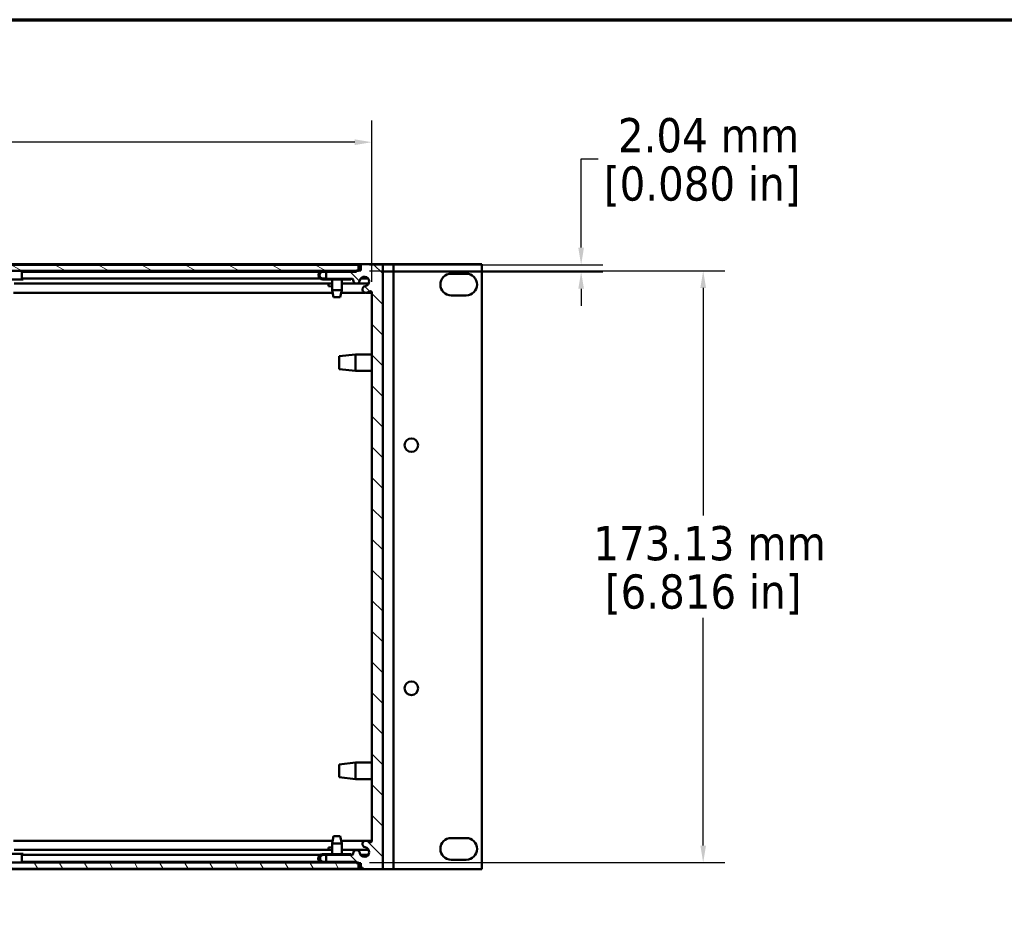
# Model space of a CAD drawing. Header units: millimetres. Extents: x 25 to 1702, y 51 to 1067.
# Tile 8 of 18: x 527 to 815, y 806 to 1067. Entities that reach past the tile are written whole.
import ezdxf

# ---------------------------------------------------------------- set-up
doc = ezdxf.new("R2010")
doc.units = ezdxf.units.MM
doc.header["$LTSCALE"] = 2
for name, color, linetype, lineweight in [('Border (ANSI)', 7, 'Continuous', 70), ('Dimension (ANSI)', 7, 'Continuous', 25), ('Hatch (ANSI)', 7, 'Continuous', 18), ('Visible (ANSI)', 7, 'Continuous', 50)]:
    doc.layers.add(name, color=color, linetype=linetype, lineweight=lineweight)
doc.styles.add('Note Text (ANSI)', font='tahoma.ttf')
doc.dimstyles.new('Default - mm (ANSI)', dxfattribs={"dimscale": 2, "dimtxt": 5, "dimasz": 2.5, "dimexe": 3.175, "dimexo": 1.6002, "dimgap": 0.8, "dimtad": 0, "dimtih": 1, "dimtoh": 1, "dimrnd": 1e-08, "dimzin": 0, "dimdsep": 46, "dimtxsty": 'Note Text (ANSI)', "dimcen": 0.09, "dimdle": 10, "dimclrd": 256, "dimclre": 256, "dimclrt": 256, "dimadec": 1, "dimazin": 0, "dimtfac": 0.6096, "dimtofl": 0, "dimtmove": 0, "dimatfit": 3, "dimldrblk": 'Filled-1', "dimfxl": 1, "dimtolj": 1, "dimtzin": 0, "dimlwd": -1, "dimlwe": -1, "dimarcsym": 0})

# ---------------------------------------------------------------- blocks, each defined once
blk = doc.blocks.new('Borders Default Border')
at = {"layer": 'Border (ANSI)', "flags": 128}
blk.add_lwpolyline([(12.7, 25.4), (12.7, 533.4), (850.9, 533.4), (850.9, 25.4), (12.7, 25.4)], dxfattribs=at)
blk = doc.blocks.new('*D19')
at = {"layer": 'Defpoints', "color": 0, "transparency": 16777216}
for p in [(629.76, 1030.95), (214.46, 986.95), (629.76, 986.95)]:
    blk.add_point(p, dxfattribs=at)
at = {"layer": 'Dimension (ANSI)', "transparency": 16777216}
for p, q in [((214.46, 990.15), (214.46, 1037.3)), ((629.76, 990.15), (629.76, 1037.3)), ((219.46, 1030.95), (384.24, 1030.95)), ((624.76, 1030.95), (459.98, 1030.95))]:
    blk.add_line(p, q, dxfattribs=at)
for points in [[(219.46, 1031.79), (219.46, 1030.12), (214.46, 1030.95)], [(624.76, 1031.79), (624.76, 1030.12), (629.76, 1030.95)]]:
    blk.add_solid(points, dxfattribs=at)
at = {"layer": 'Dimension (ANSI)', "transparency": 16777216, "char_height": 10, "attachment_point": 5, "style": 'Note Text (ANSI)'}
for s, insert in [('\\A1; 415.30 mm', (422.11, 1037.76)), ('\\A1;[16.350 in]', (422.11, 1022.81))]:
    blk.add_mtext(s, dxfattribs=dict(at, insert=insert))
blk = doc.blocks.new('Filled-1')
at = {"color": 0}
for p, q in [((0, 0), (-1, 0.333)), ((-1, 0.333), (-1, -0.333)), ((-1, 0), (0, 0)), ((-1, -0.333), (0, 0))]:
    blk.add_line(p, q, dxfattribs=at)
at = {"color": 0, "flags": 128}
blk.add_lwpolyline([(-1, -0.333), (0, 0), (-1, 0.333), (-1, -0.333)], dxfattribs=at)
at = {"color": 0}
blk.add_solid([(-1, -0.333), (0, 0), (-1, 0.333), (-1, -0.333)], dxfattribs=at)
blk = doc.blocks.new('*D20')
at = {"layer": 'Defpoints', "color": 0, "transparency": 16777216}
for p in [(625.84, 995.11), (629.76, 993.07), (690.97, 993.07)]:
    blk.add_point(p, dxfattribs=at)
at = {"layer": 'Dimension (ANSI)', "transparency": 16777216}
for p, q in [((690.97, 1000.11), (690.97, 1026.11)), ((690.97, 1026.11), (695.97, 1026.11)), ((629.04, 995.11), (697.32, 995.11)), ((632.96, 993.07), (697.32, 993.07)), ((690.97, 988.07), (690.97, 983.07))]:
    blk.add_line(p, q, dxfattribs=at)
for points in [[(690.14, 1000.11), (691.8, 1000.11), (690.97, 995.11)], [(690.14, 988.07), (691.8, 988.07), (690.97, 993.07)]]:
    blk.add_solid(points, dxfattribs=at)
at = {"layer": 'Dimension (ANSI)', "transparency": 16777216, "char_height": 10, "attachment_point": 5, "style": 'Note Text (ANSI)'}
for s, insert in [('\\A1; 2.04 mm', (726.37, 1032.92)), ('\\A1;[0.080 in]', (726.37, 1017.97))]:
    blk.add_mtext(s, dxfattribs=dict(at, insert=insert))
blk = doc.blocks.new('*D22')
at = {"layer": 'Defpoints', "color": 0, "transparency": 16777216}
for p in [(625.84, 993.31), (625.84, 820.18), (726.66, 820.18)]:
    blk.add_point(p, dxfattribs=at)
at = {"layer": 'Dimension (ANSI)', "transparency": 16777216}
for p, q in [((629.04, 993.31), (733.01, 993.31)), ((726.66, 988.31), (726.66, 921.69)), ((726.66, 825.18), (726.66, 891.79)), ((629.04, 820.18), (733.01, 820.18))]:
    blk.add_line(p, q, dxfattribs=at)
for points in [[(725.83, 988.31), (727.49, 988.31), (726.66, 993.31)], [(725.83, 825.18), (727.49, 825.18), (726.66, 820.18)]]:
    blk.add_solid(points, dxfattribs=at)
at = {"layer": 'Dimension (ANSI)', "transparency": 16777216, "char_height": 10, "attachment_point": 5, "style": 'Note Text (ANSI)'}
for s, insert in [('\\A1; 173.13 mm', (726.66, 913.55)), ('\\A1;[6.816 in]', (726.66, 898.6))]:
    blk.add_mtext(s, dxfattribs=dict(at, insert=insert))

msp = doc.modelspace()

# ---------------------------------------------------------------- hatches: boundary and pattern name
at = {"layer": 'Hatch (ANSI)'}
h = msp.add_hatch(dxfattribs=at)
h.set_pattern_fill('ANSI31', color=256, scale=50.8, angle=105, style=0)
h.set_pattern_definition([(150, (0, 0), (-3.175, -5.49926), [])])
h.paths.add_polyline_path([(218.3872, 995.1082), (218.3872, 993.4331), (218.3872, 993.3082), (218.9072, 993.3082), (625.3172, 993.3082), (625.8372, 993.3082), (625.8372, 993.4331), (625.8372, 995.1082)])
h = msp.add_hatch(dxfattribs=at)
h.set_pattern_fill('ANSI31', color=256, scale=50.8, angle=90, style=0)
h.set_pattern_definition([(135, (0, 0), (-4.490128, -4.490128), [])])
edge = h.paths.add_edge_path()
edge.add_line((626.5872, 820.0531), (626.5872, 818.2241))
edge.add_line((626.5872, 818.2241), (632.9372, 818.2241))
edge.add_line((632.9372, 818.2241), (632.9372, 995.2621))
edge.add_line((632.9372, 995.2621), (626.5872, 995.2621))
edge.add_line((626.5872, 995.2621), (626.5872, 993.4331))
edge.add_line((626.5872, 993.4331), (625.8372, 993.4331))
edge.add_line((625.8372, 993.4331), (625.3172, 993.4331))
edge.add_line((625.3172, 993.4331), (625.3172, 993.3082))
edge.add_line((625.3172, 993.3082), (625.3172, 993.0521))
edge.add_line((625.3172, 993.0521), (616.4272, 993.0521))
edge.add_line((616.4272, 993.0521), (616.4272, 991.0201))
edge.add_line((616.4272, 991.0201), (623.9259, 991.0201))
edge.add_ellipse((623.9259, 990.6391), major_axis=(0, 0.381), ratio=1, start_angle=267.543268, end_angle=360, ccw=False)
edge.add_ellipse((625.2709, 990.5814), major_axis=(-0.9643, 0.0414), ratio=1, start_angle=0, end_angle=173.339678)
edge.add_ellipse((627.6032, 990.2071), major_axis=(-1.3794, 0.2214), ratio=1, start_angle=108.234109, end_angle=360, ccw=False)
edge.add_ellipse((627.9775, 987.8748), major_axis=(-0.1529, 0.953), ratio=1, start_angle=0, end_angle=180)
edge.add_ellipse((627.6032, 990.2071), major_axis=(0.5272, -3.2854), ratio=1, start_angle=0, end_angle=19.532567)
edge.add_ellipse((629.3812, 986.9528), major_axis=(-0.1827, 0.3344), ratio=1, start_angle=241.350379, end_angle=360, ccw=False)
edge.add_line((629.7622, 986.9528), (629.7622, 826.5335))
edge.add_ellipse((629.3812, 826.5335), major_axis=(0.381, 0), ratio=1, start_angle=241.350379, end_angle=360, ccw=False)
edge.add_ellipse((627.6032, 823.2791), major_axis=(1.5953, 2.92), ratio=1, start_angle=0, end_angle=19.532567)
edge.add_ellipse((627.9775, 825.6115), major_axis=(0.1529, 0.953), ratio=1, start_angle=0, end_angle=180)
edge.add_ellipse((627.6032, 823.2791), major_axis=(0.2214, 1.3794), ratio=1, start_angle=108.234109, end_angle=360, ccw=False)
edge.add_ellipse((625.2709, 822.9048), major_axis=(0.953, 0.1529), ratio=1, start_angle=0, end_angle=173.339678)
edge.add_ellipse((623.9259, 822.8471), major_axis=(0.3806, 0.0163), ratio=1, start_angle=267.543268, end_angle=360, ccw=False)
edge.add_line((623.9259, 822.4661), (616.4272, 822.4661))
edge.add_line((616.4272, 822.4661), (616.4272, 820.4341))
edge.add_line((616.4272, 820.4341), (625.3172, 820.4341))
edge.add_line((625.3172, 820.4341), (625.3172, 820.178))
edge.add_line((625.3172, 820.178), (625.3172, 820.0531))
edge.add_line((625.3172, 820.0531), (625.8372, 820.0531))
edge.add_line((625.8372, 820.0531), (626.5872, 820.0531))
h = msp.add_hatch(dxfattribs=at)
h.set_pattern_fill('ANSI31', color=256, scale=50.8, angle=75, style=0)
h.set_pattern_definition([(120, (0, 0), (-5.49926, -3.175), [])])
h.paths.add_polyline_path([(625.8372, 818.378), (625.8372, 820.0531), (625.8372, 820.178), (625.3172, 820.178), (218.9072, 820.178), (218.3872, 820.178), (218.3872, 820.0531), (218.3872, 818.378)])

# ---------------------------------------------------------------- linework, layer by layer
at = {"layer": 'Visible (ANSI)'}
for p, q in [((214.4622, 995.2751), (629.7622, 995.2751)), ((625.8372, 995.1082), (218.3872, 995.1082)), ((626.5872, 993.4331), (625.3172, 993.4331)), ((625.3172, 993.4331), (625.3172, 993.0521)), ((625.8372, 993.3082), (625.8372, 995.1082)), ((625.8372, 995.1082), (626.5872, 995.1082)), ((632.9372, 995.2621), (626.5872, 995.2621)), ((626.5872, 995.2621), (626.5872, 993.4331)), ((629.7622, 995.2621), (629.7622, 995.2751)), ((632.9372, 995.2717), (634.1122, 995.2717)), ((632.9372, 995.2717), (632.9372, 995.2621)), ((632.9372, 818.2241), (632.9372, 995.2621)), ((636.1122, 995.2717), (634.1122, 995.2717)), ((636.1122, 995.2717), (637.1122, 995.2717)), ((636.1122, 995.2717), (636.1122, 818.2337)), ((637.1122, 995.2717), (661.9416, 995.2717)), ((661.9416, 995.2717), (661.9416, 818.2337)), ((218.3872, 993.3082), (625.8372, 993.3082)), ((519.6104, 990.809), (527.4526, 990.809)), ((527.503, 993.0651), (527.4526, 993.0651)), ((527.4526, 991.0651), (527.503, 991.0651)), ((527.8141, 990.809), (527.4526, 990.809)), ((527.503, 993.0651), (614.7051, 993.0651)), ((527.503, 991.0331), (614.7133, 991.0331)), ((527.8141, 993.3082), (527.8141, 993.0651)), ((527.8141, 991.0331), (527.8141, 990.809)), ((615.4478, 990.796), (615.4768, 990.796)), ((616.4272, 993.0521), (615.4768, 993.0521)), ((615.4768, 991.0521), (616.4272, 991.0521)), ((623.6267, 990.796), (615.4768, 990.796)), ((625.3172, 993.0521), (616.4272, 993.0521)), ((616.4272, 993.0521), (616.4272, 991.0201)), ((616.4272, 991.0201), (623.9259, 991.0201)), ((618.1148, 990.796), (618.1148, 987.6914)), ((620.9596, 990.796), (620.9596, 987.6914)), ((623.6267, 993.3082), (623.6267, 993.0521)), ((623.6267, 993.0651), (625.3172, 993.0651)), ((623.6267, 991.0201), (623.6267, 990.796)), ((626.4766, 991.0331), (628.7299, 991.0331)), ((652.9772, 992.4777), (657.3472, 992.4777)), ((618.1148, 989.6292), (525.1346, 989.6292)), ((617.0622, 988.8612), (617.0622, 989.6292)), ((617.0622, 988.8612), (617.8244, 988.7774)), ((618.1148, 987.6914), (620.9596, 987.6914)), ((618.5339, 985.5832), (618.1148, 987.6914)), ((620.5405, 985.5832), (620.9596, 987.6914)), ((625.113, 989.6292), (620.9596, 989.6292)), ((628.8751, 989.6292), (625.4288, 989.6292)), ((618.2677, 986.9226), (524.9818, 986.9226)), ((620.5405, 985.5832), (618.5339, 985.5832)), ((627.8197, 986.9226), (620.8068, 986.9226)), ((629.7622, 986.9226), (628.1355, 986.9226)), ((629.7622, 986.9528), (629.7622, 826.5335)), ((657.3472, 986.1277), (652.9772, 986.1277)), ((620.2372, 968.3477), (625.0124, 968.8811)), ((620.2372, 964.5885), (620.2372, 968.3477)), ((625.0124, 968.8811), (625.0124, 964.0551)), ((629.7622, 968.8811), (625.0124, 968.8811)), ((620.2372, 964.5885), (625.0124, 964.0551)), ((629.7622, 964.0551), (625.0124, 964.0551)), ((620.2372, 848.9169), (625.0124, 849.4503)), ((625.0124, 849.4503), (625.0124, 844.6243)), ((629.7622, 849.4503), (625.0124, 849.4503)), ((620.2372, 845.1577), (620.2372, 848.9169)), ((620.2372, 845.1577), (625.0124, 844.6243)), ((629.7622, 844.6243), (625.0124, 844.6243)), ((524.9766, 826.5897), (618.2729, 826.5897)), ((618.5339, 827.903), (618.1148, 825.7948)), ((618.5339, 827.903), (620.5405, 827.903)), ((620.5405, 827.903), (620.9596, 825.7948)), ((620.8016, 826.5897), (629.7622, 826.5897)), ((652.9772, 827.3777), (657.3472, 827.3777)), ((525.1346, 823.883), (618.1148, 823.883)), ((617.0622, 824.625), (618.0609, 824.7348)), ((617.0622, 823.883), (617.0622, 824.625)), ((620.9596, 825.7948), (618.1148, 825.7948)), ((618.1148, 822.6902), (618.1148, 825.7948)), ((620.9596, 822.6902), (620.9596, 825.7948)), ((620.9596, 823.883), (628.863, 823.883)), ((527.4572, 822.7032), (519.6145, 822.7032)), ((527.4572, 822.7032), (527.8099, 822.7032)), ((527.5062, 822.4471), (527.4572, 822.4471)), ((527.5062, 822.4791), (614.6154, 822.4791)), ((527.8099, 822.7032), (527.8099, 822.4791)), ((615.6188, 822.6902), (615.3119, 822.6902)), ((615.6188, 822.6902), (623.7626, 822.6902)), ((616.4272, 822.4341), (615.6188, 822.4341)), ((623.9259, 822.4661), (616.4272, 822.4661)), ((616.4272, 822.4661), (616.4272, 820.4341)), ((623.7626, 822.6902), (623.7626, 822.4661)), ((623.7626, 822.4791), (624.0246, 822.4791)), ((626.458, 822.4791), (628.7485, 822.4791)), ((657.3472, 821.0277), (652.9772, 821.0277)), ((217.6372, 818.2371), (626.5872, 818.2371)), ((625.8372, 820.178), (218.3872, 820.178)), ((218.3872, 818.378), (625.8372, 818.378)), ((527.4572, 820.191), (519.6145, 820.191)), ((527.4572, 820.4471), (527.5062, 820.4471)), ((527.8099, 820.191), (527.4572, 820.191)), ((527.5062, 820.4471), (614.5355, 820.4471)), ((527.8099, 820.4471), (527.8099, 820.191)), ((615.4582, 820.4471), (616.4272, 820.4471)), ((615.6188, 820.4341), (616.4272, 820.4341)), ((616.4272, 820.4341), (625.3172, 820.4341)), ((623.7626, 820.4341), (623.7626, 820.178)), ((625.3172, 820.4341), (625.3172, 820.0531)), ((625.3172, 820.0531), (626.5872, 820.0531)), ((625.8372, 818.378), (625.8372, 820.178)), ((626.5872, 818.378), (625.8372, 818.378)), ((626.5872, 820.0531), (626.5872, 818.2241)), ((626.5872, 818.2241), (632.9372, 818.2241)), ((632.9372, 818.2337), (634.1122, 818.2337)), ((636.1122, 818.2337), (634.1122, 818.2337)), ((636.1122, 818.2337), (637.1122, 818.2337)), ((637.1122, 818.2337), (661.9416, 818.2337))]:
    msp.add_line(p, q, dxfattribs=at)
for centre in [(641.3192, 942.3127), (641.3192, 871.1927)]:
    msp.add_circle(centre, 1.9939, dxfattribs=at)
for centre, radius, start, end in [((623.9259, 990.6391), 0.381, 357.543268, 90), ((625.2709, 990.5814), 0.9652, 177.543268, 350.882946), ((627.6032, 990.2071), 1.397, 279.117054, 170.882946), ((652.9772, 989.3027), 3.175, 90, 270), ((657.3472, 989.3027), 3.175, 270, 90), ((627.9775, 987.8748), 0.9652, 99.117054, 279.117054), ((627.6032, 990.2071), 3.3274, 279.117054, 298.649621), ((629.3812, 986.9528), 0.381, 0, 118.649621), ((627.9775, 825.6115), 0.9652, 80.882946, 260.882946), ((627.6032, 823.2791), 3.3274, 61.350379, 80.882946), ((629.3812, 826.5335), 0.381, 241.350379, 0), ((652.9772, 824.2027), 3.175, 90, 270), ((657.3472, 824.2027), 3.175, 270, 90), ((625.2709, 822.9048), 0.9652, 9.117054, 182.456732), ((627.6032, 823.2791), 1.397, 189.117054, 80.882946), ((623.9259, 822.8471), 0.381, 270, 2.456732)]:
    msp.add_arc(centre, radius, start, end, dxfattribs=at)
for centre, major_axis, ratio, start_param, end_param in [((527.4526, 992.0651), (0, -1.2561), 0.0443544, 3.28558832, 6.28318531), ((527.4526, 992.0651), (0, 1), 0.0443544, 0, 3.14159265), ((615.4478, 992.0521), (0, 1.2561), 0.99999319, 0, 3.14159265), ((615.4768, 992.0521), (0, -1.2561), 0.99999319, 3.14159265, 6.28318531), ((615.4768, 992.0521), (0, 1), 0.99999319, 0, 3.14159265), ((527.4572, 821.4471), (0, -1.2561), 0.04328422, 3.14159265, 6.28318531), ((527.4572, 821.4471), (0, 1), 0.04328422, 0, 3.14159265), ((615.3119, 821.4341), (0, 1.2561), 0.9992352, 0, 3.14159265), ((615.6188, 821.4341), (0, -1.2561), 0.9992352, 3.14159265, 6.28318531), ((615.6188, 821.4341), (0, 1), 0.9992352, 0, 3.14159265)]:
    msp.add_ellipse(centre, major_axis=major_axis, ratio=ratio, start_param=start_param, end_param=end_param, dxfattribs=at)

# ---------------------------------------------------------------- block references
at = {"xscale": 2, "yscale": 2, "zscale": 2}
msp.add_blockref('Borders Default Border', (0, 0), dxfattribs=at)

# ---------------------------------------------------------------- dimensions: what is measured, and where the dimension line sits
at = {"layer": 'Dimension (ANSI)'}
dim = msp.add_linear_dim(base=(629.7622, 1030.9528), p1=(214.4622, 986.9528), p2=(629.7622, 986.9528), text=' <> mm\\X[16.350 in]', dimstyle='Default - mm (ANSI)', override={"dimgap": 0.8, "dimtih": 0, "dimtoh": 0, "dimdec": 2, "dimpost": '', "dimtol": 0, "dimlim": 0, "dimtp": 0, "dimtm": 0, "dimtdec": 2, "dimatfit": 1}, dxfattribs=at)
dim.commit()
dim.dimension.update_dxf_attribs({"geometry": '*D19', "text_midpoint": (422.1122, 1030.9528), "dimtype": 160})
for base, p1, p2, text, picture, middle in [((690.9689, 993.0651), (625.8372, 995.1082), (629.7622, 993.0651), ' <> mm\\X[0.080 in]', '*D20', (726.3735, 1026.1076)), ((726.6613, 820.178), (625.8372, 993.3082), (625.8372, 820.178), ' <> mm\\X[6.816 in]', '*D22', (726.6613, 906.7431))]:
    dim = msp.add_linear_dim(base=base, p1=p1, p2=p2, angle=90, text=text, dimstyle='Default - mm (ANSI)', override={"dimgap": 0.8, "dimdec": 2, "dimpost": '', "dimtol": 0, "dimlim": 0, "dimtp": 0, "dimtm": 0, "dimtdec": 2, "dimatfit": 1}, dxfattribs=at)
    dim.commit()
    dim.dimension.update_dxf_attribs({"geometry": picture, "text_midpoint": middle, "dimtype": 160})

doc.saveas('drawing.dxf')
